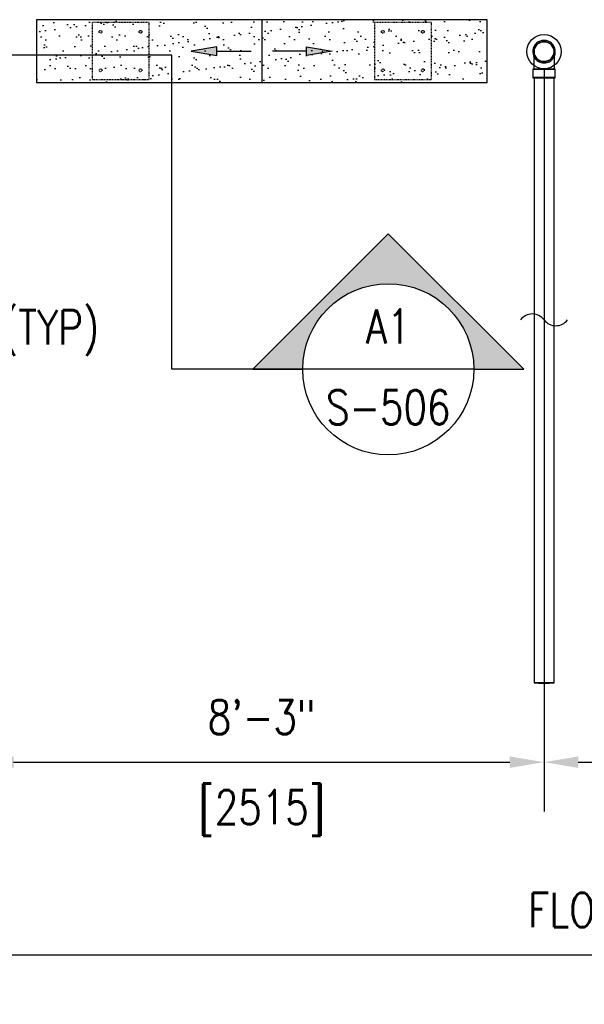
# Model space of a CAD drawing. Header units: inches. Extents: x -1118 to 4898, y -2233 to -529.
# Tile 13 of 124: x -751 to -652, y -880 to -707. Entities that reach past the tile are written whole.
import ezdxf
from ezdxf import colors
from ezdxf.entities.mleader import LeaderData, LeaderLine
from ezdxf.enums import TextEntityAlignment as Align
from ezdxf.math import Vec2, Vec3

# ---------------------------------------------------------------- set-up
doc = ezdxf.new("R2010")
doc.units = ezdxf.units.IN
doc.header["$MEASUREMENT"] = 0
doc.linetypes.add('Dash', pattern=[0.25, 0.125, -0.125])
doc.layers.get('0').update_dxf_attribs({"color": 241})
for name, color, linetype in [('A-FLOR-PATT', 8, 'Continuous'), ('A-FLOR-SLOPE', 172, 'Continuous'), ('G-ANNO-SYMB', 2, 'Continuous'), ('P-DRNS-PIPE', 3, 'Dash'), ('S-ANNO-DIMS', 1, 'Continuous'), ('S-ANNO-NOTE', 2, 'Continuous'), ('S-ANNO-SYMB', 2, 'Continuous'), ('S-DOOR-SOLE', 131, 'Dash'), ('S-DOOR-TRNCH', 173, 'Continuous')]:
    doc.layers.add(name, color=color, linetype=linetype)
doc.layers.add('P-PIPE', color=9, linetype='Continuous', plot=False)
doc.styles.add('Annotative', font='romans.shx', dxfattribs={"width": 0.8, "height": 0.125})
doc.styles.add('ROMANS', font='romans.shx', dxfattribs={"width": 0.8})
doc.dimstyles.new('Annotative', dxfattribs={"dimscale": 0, "dimtxt": 0.125, "dimasz": 0.125, "dimexe": 0.18, "dimexo": 0.0625, "dimgap": 0.09, "dimtad": 1, "dimdec": 3, "dimzin": 3, "dimdsep": 46, "dimlunit": 4, "dimtxsty": 'Annotative', "dimcen": 0.09, "dimclrt": 2, "dimazin": 2, "dimtfac": 1, "dimtdec": 3, "dimtmove": 0, "dimatfit": 0, "dimfxl": 1, "dimtfill": 1, "dimfrac": 2, "dimtolj": 1, "dimtzin": 0, "dimarcsym": 0})

# ---------------------------------------------------------------- blocks, each defined once
blk = doc.blocks.new('*D3')
at = {"layer": 'S-ANNO-DIMS', "color": 0, "lineweight": -2, "transparency": 16777216}
for p, q in [((-956.48, -762.6), (-956.48, -879.54)), ((-263.48, -792.6), (-263.48, -879.54)), ((-950.48, -870.9), (-269.48, -870.9))]:
    blk.add_line(p, q, dxfattribs=at)
at = {"layer": 'S-ANNO-DIMS', "color": 0, "transparency": 16777216}
for points in [[(-950.48, -869.9), (-950.48, -871.9), (-956.48, -870.9)], [(-269.48, -869.9), (-269.48, -871.9), (-263.48, -870.9)]]:
    blk.add_solid(points, dxfattribs=at)
at = {"layer": 'S-ANNO-DIMS', "color": 2, "lineweight": -3, "transparency": 16777216, "insert": (-610.1, -863.01), "char_height": 6, "width": 195.9479, "attachment_point": 5, "style": 'Annotative'}
blk.add_mtext('\\A1;FLOOR DRAINS @ 8\'-3" OC TYP', dxfattribs=at)
blk = doc.blocks.new('*D26')
at = {"layer": 'P-PIPE', "color": 0, "lineweight": -2, "transparency": 16777216}
for p, q in [((-758.48, -715.6), (-758.48, -845.75)), ((-659.48, -715.6), (-659.48, -845.75)), ((-752.48, -837.11), (-665.48, -837.11))]:
    blk.add_line(p, q, dxfattribs=at)
at = {"layer": 'P-PIPE', "color": 0, "transparency": 16777216}
for points in [[(-752.48, -836.11), (-752.48, -838.11), (-758.48, -837.11)], [(-665.48, -836.11), (-665.48, -838.11), (-659.48, -837.11)]]:
    blk.add_solid(points, dxfattribs=at)
at = {"layer": 'P-PIPE', "transparency": 16777216, "char_height": 6, "attachment_point": 5, "style": 'Annotative', "bg_fill": 3, "box_fill_scale": 1.25, "bg_fill_color": 256, "bg_fill_true_color": 13158600, "bg_fill_transparency": 0}
for s, insert in [('\\A1;8\'-3"', (-708.98, -829.22)), ('\\A1;[2515]', (-708.98, -846))]:
    blk.add_mtext(s, dxfattribs=dict(at, insert=insert))
blk = doc.blocks.new('*D27')
at = {"layer": 'P-PIPE', "color": 0, "lineweight": -2, "transparency": 16777216}
for p, q in [((-659.48, -715.6), (-659.48, -845.75)), ((-560.48, -715.6), (-560.48, -845.75)), ((-653.48, -837.11), (-566.48, -837.11))]:
    blk.add_line(p, q, dxfattribs=at)
at = {"layer": 'P-PIPE', "color": 0, "transparency": 16777216}
for points in [[(-653.48, -836.11), (-653.48, -838.11), (-659.48, -837.11)], [(-566.48, -836.11), (-566.48, -838.11), (-560.48, -837.11)]]:
    blk.add_solid(points, dxfattribs=at)
at = {"layer": 'P-PIPE', "transparency": 16777216, "char_height": 6, "attachment_point": 5, "style": 'Annotative', "bg_fill": 3, "box_fill_scale": 1.25, "bg_fill_color": 256, "bg_fill_true_color": 13158600, "bg_fill_transparency": 0}
for s, insert in [('\\A1;8\'-3"', (-609.98, -829.22)), ('\\A1;[2515]', (-609.98, -846))]:
    blk.add_mtext(s, dxfattribs=dict(at, insert=insert))
blk = doc.blocks.new('TRENCH SOLE PLATE')
at = {"lineweight": -3, "ltscale": 0.25}
blk.add_lwpolyline([(-5, 5), (-5, -5), (5, -5), (5, 5)], close=True, dxfattribs=at)
for centre in [(-3.5, 3.375), (3.5, 3.375), (-3.5, -3.375), (3.5, -3.375)]:
    blk.add_circle(centre, 0.25, dxfattribs=at)
blk = doc.blocks.new('ARROW')
for p, q in [((-0.09375, -0.015625), (-0.09375, 0.015625)), ((-0.09375, 0.015625), (0, 0)), ((0, 0), (-0.09375, -0.015625))]:
    blk.add_line(p, q)
blk.add_lwpolyline([(-0.09375, 0), (-0.21875, 0)])
blk.add_solid([(-0.09375, 0.015625), (0, 0), (-0.09375, -0.015625)])
blk = doc.blocks.new('*D58')
at = {"layer": 'S-ANNO-DIMS', "color": 0, "lineweight": -2, "transparency": 16777216}
for p, q in [((-981.23, -714.49), (-981.23, -588.39)), ((-585.23, -714.49), (-585.23, -588.39)), ((-975.23, -597.03), (-591.23, -597.03))]:
    blk.add_line(p, q, dxfattribs=at)
at = {"layer": 'S-ANNO-DIMS', "color": 0, "transparency": 16777216}
for points in [[(-975.23, -596.03), (-975.23, -598.03), (-981.23, -597.03)], [(-591.23, -596.03), (-591.23, -598.03), (-585.23, -597.03)]]:
    blk.add_solid(points, dxfattribs=at)
at = {"layer": 'S-ANNO-DIMS', "color": 2, "transparency": 16777216, "insert": (-783.23, -588.13), "char_height": 6, "attachment_point": 5, "style": 'Annotative', "bg_fill": 3, "box_fill_scale": 1.25, "bg_fill_color": 256, "bg_fill_true_color": 13158600, "bg_fill_transparency": 0}
blk.add_mtext('\\A1;SOLE PLATES @ 4\'-1 1/2" OC TYP', dxfattribs=at)
blk = doc.blocks.new('_DotSmall')
at = {"color": 0, "linetype": 'ByBlock', "const_width": 0.5}
blk.add_lwpolyline([(-0.0625, 0, 1), (0.0625, 0, 1)], format="xyb", close=True, dxfattribs=at)

msp = doc.modelspace()

# ---------------------------------------------------------------- hatches: boundary and pattern name
at = {"layer": 'G-ANNO-SYMB', "lineweight": -3}
h = msp.add_hatch(color=256, dxfattribs=at)
edge = h.paths.add_edge_path()
edge.add_line((-671.7923, -768.2558), (-663.0449, -768.2558))
edge.add_line((-663.0449, -768.2558), (-686.7923, -744.5084))
edge.add_line((-686.7923, -744.5084), (-710.5398, -768.2558))
edge.add_line((-710.5398, -768.2558), (-701.7923, -768.2558))
edge.add_arc((-686.7923, -768.2558), 15, 0, 180, ccw=False)

# ---------------------------------------------------------------- linework, layer by layer
for p, q in [((-710.5398, -768.2558), (-686.7923, -744.5084)), ((-686.7923, -744.5084), (-663.0449, -768.2558)), ((-671.7923, -768.2558), (-701.7923, -768.2558))]:
    msp.add_line(p, q, dxfattribs=at)
msp.add_lwpolyline([(-701.7923, -768.2558), (-724.7549, -768.2558), (-724.7549, -713.2047), (-793.3689, -713.2047)], dxfattribs=at)
at = {"layer": 'G-ANNO-SYMB', "lineweight": -3, "flags": 128}
msp.add_lwpolyline([(-671.7923, -768.2558), (-663.0449, -768.2558), (-686.7923, -744.5084), (-710.5398, -768.2558), (-701.7923, -768.2558, -1), (-671.7923, -768.2558)], format="xyb", close=True, dxfattribs=at)
at = {"layer": 'G-ANNO-SYMB', "lineweight": -3}
msp.add_circle((-686.7923, -768.2558), 15, dxfattribs=at)
at = {"layer": 'P-PIPE'}
for p, q in [((-661.456, -715.6593), (-661.456, -717.1592)), ((-657.498, -717.1592), (-657.498, -715.6593)), ((-661.227, -717.1592), (-661.227, -823.2231)), ((-657.727, -823.2231), (-657.727, -717.1592))]:
    msp.add_line(p, q, dxfattribs=at)
at = {"layer": 'P-PIPE', "flags": 128}
for points in [[(-661.227, -712.5965), (-661.2256, -712.5265), (-661.2214, -712.4566), (-661.2144, -712.387), (-661.2046, -712.3177), (-661.1921, -712.2488), (-661.1768, -712.1805), (-661.1588, -712.1129), (-661.1382, -712.046), (-661.1148, -711.98), (-661.0889, -711.915), (-661.0603, -711.8511), (-661.0292, -711.7884), (-660.9957, -711.7269), (-660.9597, -711.6669), (-660.9213, -711.6084), (-660.8807, -711.5514), (-660.8378, -711.4961), (-660.7927, -711.4426), (-660.7455, -711.3909), (-660.6962, -711.3411), (-660.6451, -711.2934), (-660.592, -711.2477), (-660.5372, -711.2042), (-660.4807, -711.1629), (-660.4225, -711.1239), (-660.3629, -711.0873), (-660.3018, -711.0531), (-660.2394, -711.0213), (-660.1758, -710.9921), (-660.1111, -710.9654), (-660.0454, -710.9414), (-659.9787, -710.9199), (-659.9113, -710.9012), (-659.8432, -710.8852), (-659.7744, -710.8719), (-659.7052, -710.8614), (-659.6357, -710.8537), (-659.5659, -710.8487), (-659.4959, -710.8466), (-659.477, -710.8465)], [(-659.477, -710.8465), (-659.407, -710.8479), (-659.3371, -710.8521), (-659.2675, -710.8591), (-659.1982, -710.8688), (-659.1293, -710.8814), (-659.061, -710.8966), (-658.9934, -710.9146), (-658.9265, -710.9353), (-658.8605, -710.9587), (-658.7955, -710.9846), (-658.7316, -711.0132), (-658.6689, -711.0442), (-658.6075, -711.0778), (-658.5474, -711.1138), (-658.4889, -711.1521), (-658.4319, -711.1928), (-658.3766, -711.2357), (-658.3231, -711.2808), (-658.2714, -711.328), (-658.2216, -711.3772), (-658.1739, -711.4284), (-658.1282, -711.4815), (-658.0847, -711.5363), (-658.0434, -711.5928), (-658.0044, -711.6509), (-657.9678, -711.7106), (-657.9336, -711.7717), (-657.9018, -711.834), (-657.8726, -711.8976), (-657.8459, -711.9624), (-657.8219, -712.0281), (-657.8005, -712.0947), (-657.7817, -712.1622), (-657.7657, -712.2303), (-657.7525, -712.299), (-657.7419, -712.3682), (-657.7342, -712.4378), (-657.7293, -712.5076), (-657.7271, -712.5776), (-657.727, -712.5965)], [(-659.477, -714.3465), (-659.547, -714.3451), (-659.6168, -714.3409), (-659.6865, -714.3339), (-659.7558, -714.3241), (-659.8247, -714.3116), (-659.893, -714.2963), (-659.9606, -714.2783), (-660.0275, -714.2576), (-660.0935, -714.2343), (-660.1585, -714.2083), (-660.2224, -714.1798), (-660.2851, -714.1487), (-660.3465, -714.1152), (-660.4066, -714.0792), (-660.4651, -714.0408), (-660.5221, -714.0001), (-660.5774, -713.9572), (-660.6309, -713.9121), (-660.6826, -713.8649), (-660.7324, -713.8157), (-660.7801, -713.7645), (-660.8258, -713.7115), (-660.8693, -713.6567), (-660.9106, -713.6001), (-660.9496, -713.542), (-660.9862, -713.4824), (-661.0204, -713.4213), (-661.0522, -713.3589), (-661.0814, -713.2953), (-661.1081, -713.2306), (-661.1321, -713.1649), (-661.1535, -713.0982), (-661.1722, -713.0308), (-661.1883, -712.9626), (-661.2015, -712.8939), (-661.2121, -712.8247), (-661.2198, -712.7552), (-661.2247, -712.6853), (-661.2269, -712.6154), (-661.227, -712.5965)], [(-661.227, -714.4566), (-661.227, -714.3441), (-661.227, -714.2338), (-661.227, -714.1258), (-661.227, -714.0203), (-661.227, -713.9174), (-661.227, -713.8174), (-661.227, -713.7204), (-661.227, -713.6266), (-661.227, -713.536), (-661.227, -713.4489), (-661.227, -713.3654), (-661.227, -713.2856), (-661.227, -713.2097), (-661.227, -713.1377), (-661.227, -713.0699), (-661.227, -713.0062), (-661.227, -712.9468), (-661.227, -712.8918), (-661.227, -712.8413), (-661.227, -712.7953), (-661.227, -712.754), (-661.227, -712.7173), (-661.227, -712.6855), (-661.227, -712.6584), (-661.227, -712.6362), (-661.227, -712.6189), (-661.227, -712.6065), (-661.227, -712.599), (-661.227, -712.5965)], [(-657.727, -712.5965), (-657.7284, -712.6665), (-657.7326, -712.7363), (-657.7396, -712.806), (-657.7494, -712.8753), (-657.7619, -712.9441), (-657.7772, -713.0125), (-657.7952, -713.0801), (-657.8158, -713.147), (-657.8392, -713.213), (-657.8651, -713.278), (-657.8937, -713.3419), (-657.9248, -713.4046), (-657.9583, -713.466), (-657.9943, -713.5261), (-658.0327, -713.5846), (-658.0733, -713.6416), (-658.1162, -713.6969), (-658.1613, -713.7504), (-658.2085, -713.8021), (-658.2578, -713.8518), (-658.3089, -713.8996), (-658.362, -713.9453), (-658.4168, -713.9888), (-658.4733, -714.0301), (-658.5315, -714.0691), (-658.5911, -714.1057), (-658.6522, -714.1399), (-658.7146, -714.1717), (-658.7782, -714.2009), (-658.8429, -714.2275), (-658.9086, -714.2516), (-658.9752, -714.273), (-659.0427, -714.2917), (-659.1108, -714.3077), (-659.1796, -714.321), (-659.2488, -714.3315), (-659.3183, -714.3393), (-659.3881, -714.3442), (-659.4581, -714.3464), (-659.477, -714.3465)], [(-657.727, -712.5965), (-657.727, -712.599), (-657.727, -712.6064), (-657.727, -712.6187), (-657.727, -712.636), (-657.727, -712.6582), (-657.727, -712.6852), (-657.727, -712.717), (-657.727, -712.7536), (-657.727, -712.7949), (-657.727, -712.8408), (-657.727, -712.8913), (-657.727, -712.9462), (-657.727, -713.0056), (-657.727, -713.0692), (-657.727, -713.1371), (-657.727, -713.209), (-657.727, -713.2849), (-657.727, -713.3647), (-657.727, -713.4481), (-657.727, -713.5352), (-657.727, -713.6257), (-657.727, -713.7195), (-657.727, -713.8165), (-657.727, -713.9165), (-657.727, -714.0193), (-657.727, -714.1248), (-657.727, -714.2328), (-657.727, -714.3431), (-657.727, -714.4556), (-657.727, -714.5)], [(-661.227, -715.6593), (-661.227, -715.5356), (-661.227, -715.4121), (-661.227, -715.289), (-661.227, -715.1666), (-661.227, -715.0451), (-661.227, -714.9246), (-661.227, -714.8053), (-661.227, -714.6874), (-661.227, -714.5711), (-661.227, -714.5)], [(-657.727, -714.5), (-657.727, -714.57), (-657.727, -714.6863), (-657.727, -714.8041), (-657.727, -714.9234), (-657.727, -715.0439), (-657.727, -715.1655), (-657.727, -715.2879), (-657.727, -715.4109), (-657.727, -715.5344), (-657.727, -715.6581), (-657.727, -715.6593)]]:
    msp.add_lwpolyline(points, dxfattribs=at)
at = {"layer": 'P-PIPE'}
for radius, start, end in [(1.979, 90, 254.389728), (1.979, 90, 254.389728), (1.75, 0, 180), (1.75, 90, 270), (1.979, 285.610272, 90), (1.979, 285.610272, 90), (1.75, 270, 90), (1.75, 180, 0), (1.979, 255, 270), (1.979, 255, 270), (1.979, 270, 285), (1.979, 270, 285)]:
    msp.add_arc((-659.477, -712.5965), radius, start, end, dxfattribs=at)
for centre, major_axis, start_param, end_param in [((-659.477, -715.6593), (1.979, 0), 1.57079633, 4.71238898), ((-659.477, -715.6593), (1.75, 0), 1.57079633, 4.71238898), ((-659.477, -715.6593), (1.979, 0), 4.71238898, 7.85398163), ((-659.477, -715.6593), (1.75, 0), 4.71238898, 7.85398163), ((-659.477, -717.1592), (1.979, 0), 1.57079633, 4.71238898), ((-659.477, -717.1592), (1.75, 0), 1.57079633, 3.14159265), ((-659.477, -717.1592), (1.75, 0), 3.14159265, 4.71238898), ((-659.477, -717.1592), (1.979, 0), 4.71238898, 7.85398163), ((-659.477, -717.1592), (1.75, 0), 0, 1.57079633), ((-659.477, -717.1592), (1.75, 0), 4.71238898, 6.28318531), ((-659.477, -823.2231), (1.75, 0), 1.57079633, 3.14159265), ((-659.477, -823.2231), (1.75, 0), 3.14159265, 4.71238898), ((-659.477, -823.2231), (1.75, 0), 0, 1.57079633), ((-659.477, -823.2231), (1.75, 0), 4.71238898, 6.28318531)]:
    msp.add_ellipse(centre, major_axis=major_axis, ratio=0.0104161, start_param=start_param, end_param=end_param, dxfattribs=at)

# ---------------------------------------------------------------- texts
at = {"layer": 'G-ANNO-SYMB', "color": 1, "lineweight": -3, "style": 'ROMANS', "width": 0.8}
for tag, text, p in [('A1', 'X#', (-686.7923, -760.7559)), ('S-506', '', (-686.7923, -774.9121))]:
    msp.add_attdef(tag, text=text, height=6, dxfattribs=at).set_placement(p, align=Align.MIDDLE_CENTER)

# ---------------------------------------------------------------- dimensions: what is measured, and where the dimension line sits
at = {"layer": 'S-ANNO-DIMS', "lineweight": -3}
dim = msp.add_linear_dim(base=(-263.477, -870.905), p1=(-956.477, -759.5965), p2=(-263.477, -789.5965), text='FLOOR DRAINS @ 8\'-3" OC TYP', dimstyle='Annotative', override={"dimpost": '\\X', "dimtfill": 0}, dxfattribs=at)
dim.commit()
dim.dimension.update_dxf_attribs({"geometry": '*D3', "text_midpoint": (-610.102, -870.905), "dimtype": 160})

# ---------------------------------------------------------------- leaders
at = {"layer": 'S-ANNO-NOTE', "lineweight": -3}
ml = msp.add_multileader_mtext('Standard', dxfattribs=at)
ml.set_content('SOLE\\PPLATES', color=256, style='Annotative')
ml.set_leader_properties(color=1, linetype='ByLayer', lineweight=-1)
ml.build(insert=Vec2(0, 0))
ml.multileader.update_dxf_attribs({"text_right_attachment_type": 3, "dogleg_length": 0.125, "arrow_head_size": 6, "scale": 48})
ctx = ml.context
ctx.base_point, ctx.scale, ctx.char_height, ctx.arrow_head_size, ctx.landing_gap_size, ctx.plane_origin = Vec3(-914.109, -656.8882), 48, 6, 6, 4.32, Vec3(-893.0239, -645.7193)
ctx.right_attachment = 3
notes = []
notes.append((ctx, [(1, (1, 1, 0), (-920.109, -656.8882), (1, 0), 6, [(1, [(-930.2742, -707.4932)], 0, [])])]))
ctx.mtext.insert, ctx.mtext.width, ctx.mtext.flow_direction = Vec3(-909.789, -653.8882), 54.278709, 5
ml = msp.add_multileader_mtext('Standard', dxfattribs=at)
ml.set_content('3"%%C DRAIN OUTLET (TYP)', color=256, style='Annotative')
ml.set_leader_properties(color=1, linetype='ByLayer', lineweight=-1)
ml.build(insert=Vec2(0, 0))
ml.multileader.update_dxf_attribs({"text_right_attachment_type": 3, "dogleg_length": 0.125, "arrow_head_size": 6, "scale": 48})
ctx = ml.context
ctx.base_point, ctx.scale, ctx.char_height, ctx.arrow_head_size, ctx.landing_gap_size, ctx.plane_origin = Vec3(-821.7947, -761.9204), 48, 6, 6, 4.32, Vec3(-800.7096, -750.7515)
ctx.right_attachment = 3
notes.append((ctx, [(1, (1, 1, 0), (-827.7947, -761.9204), (1, 0), 6, [(1, [(-857.602, -744.3767)], 0, [])])]))
ctx.mtext.insert, ctx.mtext.width, ctx.mtext.flow_direction = Vec3(-817.4747, -757.9204), 54.278709, 5
for ctx, leaders in notes:
    for number, flags, end, landing, length, lines in leaders:
        leader = LeaderData()
        leader.index, (leader.has_last_leader_line, leader.has_dogleg_vector, leader.attachment_direction) = number, flags
        leader.last_leader_point, leader.dogleg_vector, leader.dogleg_length = Vec3(end), Vec3(landing), length
        for number, points, colour, breaks in lines:
            line = LeaderLine()
            line.index, line.vertices, line.color, line.breaks = number, Vec3.list(points), colors.encode_raw_color(colour), breaks
            leader.lines.append(line)
        ctx.leaders.append(leader)

# ---------------------------------------------------------------- next in the draw order: dimensions: what is measured, and where the dimension line sits
at = {"layer": 'P-PIPE'}
dim = msp.add_linear_dim(base=(-659.477, -837.1124), p1=(-758.477, -712.5965), p2=(-659.477, -712.5965), dimstyle='Annotative', override={"dimpost": '\\X', "dimclrt": 256}, dxfattribs=at)
dim.commit()
dim.dimension.update_dxf_attribs({"geometry": '*D26', "text_midpoint": (-708.977, -837.1124)})

# ---------------------------------------------------------------- next in the draw order: hatches: boundary and pattern name
at = {"layer": 'A-FLOR-PATT'}
h = msp.add_hatch(dxfattribs=at)
h.set_pattern_fill('AR-SAND', color=256, scale=2)
h.set_pattern_definition([(37.5, (-1616.0996, -0.0033), (-0.125987, 3.8536475), [0, -3.04, 0, -3.4, 0, -3.25]), (7.5, (-1616.0996, -0.0033), (3.539553, 5.644292), [0, -1.64, 0, -2.74, 0, -1.05]), (327.5, (-1618.5596, -0.0033), (6.228284, 0.011318), [0, -1, 0, -3.6, 0, -4.7]), (317.5, (-1618.5596, -0.0033), (6.012253, 1.75535), [0, -0.5, 0, -2.36, 0, -2.7])])
h.paths.add_polyline_path([(-669.477, -706.9965), (-748.477, -706.9965), (-748.477, -717.9965), (-669.477, -717.9965)])

# ---------------------------------------------------------------- next in the draw order: linework, layer by layer
at = {"layer": 'A-FLOR-SLOPE', "lineweight": -3}
msp.add_line((-708.977, -706.9965), (-708.977, -717.9965), dxfattribs=at)
at = {"layer": 'S-DOOR-TRNCH', "lineweight": -3}
msp.add_lwpolyline([(-669.477, -706.9965), (-748.477, -706.9965), (-748.477, -717.9965), (-669.477, -717.9965)], close=True, dxfattribs=at)

# ---------------------------------------------------------------- next in the draw order: block references
at = {"layer": 'S-ANNO-SYMB', "xscale": -48, "yscale": 48, "zscale": 48, "rotation": 359.9999999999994}
msp.add_blockref('ARROW', (-721.3495, -712.4965), dxfattribs=at)
at = {"layer": 'S-ANNO-SYMB', "xscale": 48, "yscale": 48, "zscale": 48}
msp.add_blockref('ARROW', (-696.6045, -712.4965), dxfattribs=at)
at = {"layer": 'S-DOOR-SOLE'}
for p in [(-733.727, -712.4932), (-684.227, -712.4932)]:
    msp.add_blockref('TRENCH SOLE PLATE', p, dxfattribs=at)

# ---------------------------------------------------------------- next in the draw order: texts
at = {"layer": 'S-ANNO-NOTE', "lineweight": -3, "insert": (-898.7137, -806.6098), "char_height": 6, "width": 210.228522, "attachment_point": 1, "style": 'Annotative'}
msp.add_mtext('NOTES:\\P\\P\\pxi-3,l3,t3;1.^IBLAST DOOR NOT SHOWN FOR CLARITY.', dxfattribs=at)

# ---------------------------------------------------------------- next in the draw order: dimensions: what is measured, and where the dimension line sits
at = {"layer": 'P-PIPE'}
dim = msp.add_linear_dim(base=(-560.477, -837.1124), p1=(-659.477, -712.5965), p2=(-560.477, -712.5965), dimstyle='Annotative', override={"dimpost": '\\X', "dimclrt": 256}, dxfattribs=at)
dim.commit()
dim.dimension.update_dxf_attribs({"geometry": '*D27', "text_midpoint": (-609.977, -837.1124)})

# ---------------------------------------------------------------- next in the draw order: linework, layer by layer
at = {"layer": 'P-DRNS-PIPE', "lineweight": -3}
msp.add_line((-659.477, -715.5965), (-659.477, -759.5965), dxfattribs=at)
at = {"layer": 'P-DRNS-PIPE', "linetype": 'Continuous', "lineweight": -3}
msp.add_circle((-659.477, -712.5965), 3, dxfattribs=at)
for centre, start, end in [((-661.5395, -761.1434), 36.869898, 143.130102), ((-657.4145, -758.0496), 216.869898, 323.130102)]:
    msp.add_arc(centre, 2.5781, start, end, dxfattribs=at)

# ---------------------------------------------------------------- next in the draw order: dimensions: what is measured, and where the dimension line sits
at = {"layer": 'S-ANNO-DIMS'}
dim = msp.add_linear_dim(base=(-585.227, -597.0254), p1=(-981.227, -717.4932), p2=(-585.227, -717.4932), text='SOLE PLATES @ 4\'-1 1/2" OC TYP', dimstyle='Annotative', override={"dimpost": '\\X'}, dxfattribs=at)
dim.commit()
dim.dimension.update_dxf_attribs({"geometry": '*D58', "text_midpoint": (-783.227, -588.134)})

# ---------------------------------------------------------------- next in the draw order: leaders
at = {"layer": 'S-ANNO-NOTE', "lineweight": -3}
ml = msp.add_multileader_mtext('Standard', dxfattribs=at)
ml.set_content('GROUT\\PFILL', color=256, style='Annotative')
ml.set_leader_properties(color=1, linetype='ByLayer', lineweight=-1)
ml.set_arrow_properties(name='DOTSMALL')
ml.build(insert=Vec2(0, 0))
ml.multileader.update_dxf_attribs({"text_right_attachment_type": 3, "dogleg_length": 0.125, "arrow_head_size": 6, "scale": 48})
ctx = ml.context
ctx.base_point, ctx.scale, ctx.char_height, ctx.arrow_head_size, ctx.landing_gap_size, ctx.plane_origin = Vec3(-858, -656.4494), 48, 6, 6, 4.32, Vec3(-817.9336, -645.2806)
ctx.right_attachment = 3
notes = []
notes.append((ctx, [(1, (1, 1, 0), (-864, -656.4494), (1, 0), 6, [(1, [(-872.1013, -712.4965)], 0, [])])]))
ctx.mtext.insert, ctx.mtext.width, ctx.mtext.flow_direction = Vec3(-853.68, -653.4494), 54.278709, 5
for ctx, leaders in notes:
    for number, flags, end, landing, length, lines in leaders:
        leader = LeaderData()
        leader.index, (leader.has_last_leader_line, leader.has_dogleg_vector, leader.attachment_direction) = number, flags
        leader.last_leader_point, leader.dogleg_vector, leader.dogleg_length = Vec3(end), Vec3(landing), length
        for number, points, colour, breaks in lines:
            line = LeaderLine()
            line.index, line.vertices, line.color, line.breaks = number, Vec3.list(points), colors.encode_raw_color(colour), breaks
            leader.lines.append(line)
        ctx.leaders.append(leader)

doc.saveas('drawing.dxf')
